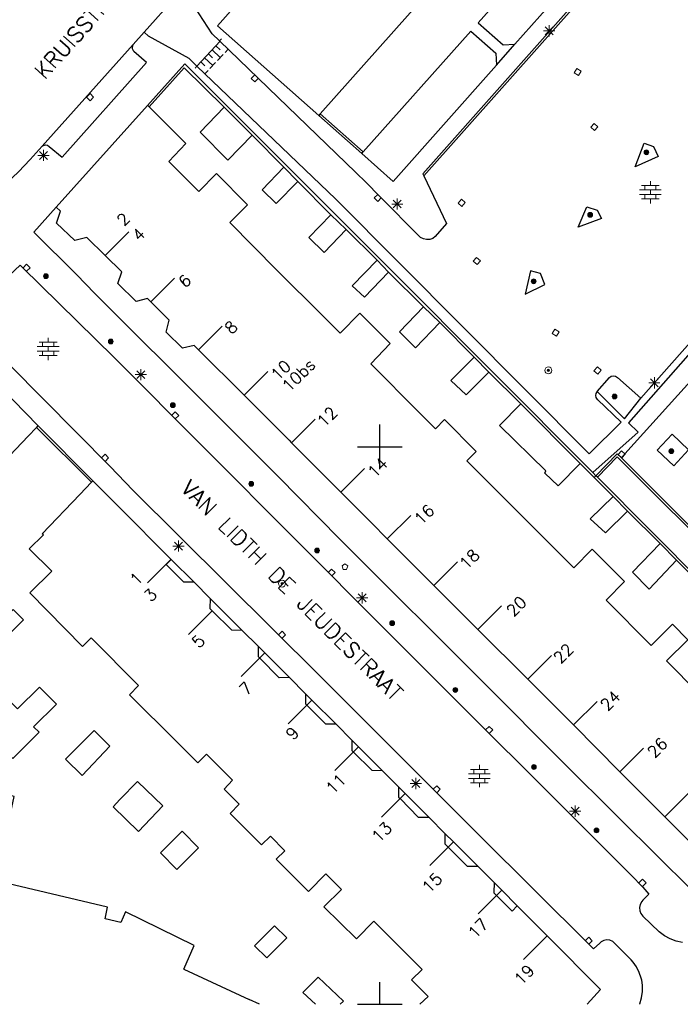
# Model space of a CAD drawing. Header units: millimetres. Extents: x 135944 to 142000, y 454200 to 456692.
# Tile 153 of 185: x 137318 to 137377, y 456100 to 456188. Entities that reach past the tile are written whole.
import ezdxf
from ezdxf.enums import TextEntityAlignment as Align

# ---------------------------------------------------------------- set-up
doc = ezdxf.new("R2010")
doc.units = ezdxf.units.MM
for name, color, linetype in [('TotaalGBKN2013_Bistad', 251, 'Continuous'), ('TotaalGBKN2013X$0$GBKN binnenstad 2009$0$OBJECTEN_', 251, 'Continuous'), ('TotaalGBKN2013X$0$GBKN binnenstad 2009$0$OBJECTEN__', 251, 'Continuous'), ('TotaalGBKN2013X$0$GBKN binnenstad 2009$0$OBJECTEN___', 251, 'Continuous'), ('TotaalGBKN2013X$0$GBKN binnenstad 2009$0$SEMANT_ SYMB_', 251, 'Continuous'), ('TotaalGBKN2013X$0$GBKN binnenstad 2009$0$UTRECHT54', 251, 'Continuous')]:
    doc.layers.add(name, color=color, linetype=linetype)
doc.styles.add('TotaalGBKN2013X$0$GBKN binnenstad 2009$0$TXT', font='txt.shx')

# ---------------------------------------------------------------- blocks, each defined once
blk = doc.blocks.new('TotaalGBKN2013X$0$GBKN binnenstad 2009$0$X')
at = {"layer": 'TotaalGBKN2013X$0$GBKN binnenstad 2009$0$OBJECTEN__', "linetype": 'Continuous', "lineweight": 0}
blk.add_lwpolyline([(0.225, -0.25), (0.224, 0.2), (-0.225, 0.2), (-0.226, -0.25)], dxfattribs=at)
blk = doc.blocks.new('TotaalGBKN2013X$0$GBKN binnenstad 2009$0$DEC100')
at = {"layer": 'TotaalGBKN2013X$0$GBKN binnenstad 2009$0$OBJECTEN_', "linetype": 'Continuous', "lineweight": 0}
for p, q in [((-0.5, 0), (0.5, 0)), ((-0.354, -0.354), (0.354, 0.354)), ((0.354, -0.354), (-0.354, 0.354)), ((0, -0.5), (0, 0.5))]:
    blk.add_line(p, q, dxfattribs=at)
blk = doc.blocks.new('TotaalGBKN2013X$0$GBKN binnenstad 2009$0$DEC109')
at = {"layer": 'TotaalGBKN2013X$0$GBKN binnenstad 2009$0$SEMANT_ SYMB_', "linetype": 'Continuous', "lineweight": 0}
for p, q in [((0, 0.6), (0, 1)), ((-0.98, 0.2), (0.98, 0.2)), ((-0.8, 0.6), (0.8, 0.6)), ((-0.5, 0.2), (-0.5, 0.6)), ((0, -0.2), (0, 0.2)), ((0.5, 0.2), (0.5, 0.6)), ((-0.98, -0.2), (0.98, -0.2)), ((-0.8, -0.6), (0.8, -0.6)), ((-0.5, -0.6), (-0.5, -0.2)), ((0, -1), (0, -0.6)), ((0.5, -0.6), (0.5, -0.2))]:
    blk.add_line(p, q, dxfattribs=at)
blk = doc.blocks.new('TotaalGBKN2013X$0$GBKN binnenstad 2009$0$J')
at = {"layer": 'TotaalGBKN2013X$0$GBKN binnenstad 2009$0$OBJECTEN___', "linetype": 'Continuous', "lineweight": 0}
for radius in [0.215, 0.155, 0.095, 0.035]:
    blk.add_circle((0, 0), radius, dxfattribs=at)
blk = doc.blocks.new('TotaalGBKN2013X$0$GBKN binnenstad 2009$0$W')
at = {"layer": 'TotaalGBKN2013X$0$GBKN binnenstad 2009$0$OBJECTEN__', "linetype": 'Continuous', "lineweight": 0}
blk.add_lwpolyline([(-0.225, 0.225), (-0.225, -0.225), (0.225, -0.225), (0.225, 0.225), (-0.225, 0.225)], dxfattribs=at)
blk = doc.blocks.new('TotaalGBKN2013X$0$GBKN binnenstad 2009$0$V')
at = {"layer": 'TotaalGBKN2013X$0$GBKN binnenstad 2009$0$OBJECTEN__', "linetype": 'Continuous', "lineweight": 0}
for radius in [0.31, 0.095, 0.035, 0.0224]:
    blk.add_circle((0, 0), radius, dxfattribs=at)
blk = doc.blocks.new('TotaalGBKN2013X$0$GBKN binnenstad 2009$0$K')
at = {"layer": 'TotaalGBKN2013X$0$GBKN binnenstad 2009$0$OBJECTEN__', "linetype": 'Continuous', "lineweight": 0}
blk.add_lwpolyline([(-0.146, -0.25), (0.147, -0.25), (0.25, 0.069), (0, 0.25), (-0.25, 0.068), (-0.146, -0.25)], dxfattribs=at)
blk = doc.blocks.new('TotaalGBKN2013X$0$GBKN binnenstad 2009$0$DEC115')
at = {"layer": 'TotaalGBKN2013X$0$GBKN binnenstad 2009$0$UTRECHT54', "linetype": 'Continuous', "lineweight": 0}
blk.add_line((0, 0.25), (0, 0), dxfattribs=at)

msp = doc.modelspace()

# ---------------------------------------------------------------- linework, layer by layer
at = {"layer": 'TotaalGBKN2013_Bistad'}
for p, q in [((137344.649, 456179.868), (137362.537, 456200)), ((137353.93, 456174.297), (137376.75, 456200)), ((137370.871, 456196.001), (137362.104, 456186.106)), ((137328.874, 456187.184), (137332.201, 456190.961)), ((137328.874, 456187.184), (137327.89, 456186.086)), ((137319.727, 456176.975), (137327.89, 456186.086)), ((137333.597, 456184.15), (137335.688, 456186.375)), ((137335.304, 456185.966), (137335.668, 456185.623)), ((137347.831, 456174.601), (137335.631, 456186.431)), ((137360.46, 456184.25), (137362.104, 456186.106)), ((137334.289, 456184.886), (137335.018, 456184.201)), ((137334.627, 456185.246), (137334.992, 456184.903)), ((137334.966, 456185.606), (137335.694, 456184.921)), ((137335.441, 456184.651), (137335.948, 456185.191)), ((137336.117, 456185.371), (137336.407, 456185.679)), ((137333.951, 456184.526), (137334.315, 456184.183)), ((137334.764, 456183.931), (137335.271, 456184.471)), ((137334.319, 456183.458), (137334.595, 456183.751)), ((137329.162, 456180.63), (137320.982, 456171.504)), ((137329.303, 456180.489), (137329.162, 456180.63)), ((137333.888, 456178.228), (137336.028, 456180.475)), ((137338.56, 456177.955), (137336.028, 456180.475)), ((137396.923, 456181.013), (137373.391, 456154.361)), ((137344.649, 456179.868), (137344.516, 456179.718)), ((137348.373, 456176.304), (137344.516, 456179.718)), ((137348.506, 456176.454), (137344.649, 456179.868)), ((137338.56, 456177.955), (137341.38, 456175.087)), ((137348.373, 456176.304), (137348.506, 456176.454)), ((137341.38, 456175.087), (137342.653, 456173.814)), ((137348.771, 456173.721), (137347.831, 456174.601)), ((137342.653, 456173.814), (137345.601, 456170.821)), ((137345.601, 456170.821), (137346.969, 456169.505)), ((137336.553, 456170.132), (137340.757, 456165.851)), ((137325.362, 456167.164), (137327.488, 456169.281)), ((137346.969, 456169.505), (137349.757, 456166.751)), ((137371.973, 456149.365), (137389.112, 456168.409)), ((137349.757, 456166.751), (137350.787, 456165.68)), ((137340.757, 456165.851), (137344.872, 456161.761)), ((137350.787, 456165.68), (137353.927, 456162.549)), ((137329.452, 456163.018), (137331.578, 456165.135)), ((137353.927, 456162.549), (137355.366, 456161.15)), ((137355.366, 456161.15), (137358.442, 456158.044)), ((137333.732, 456158.709), (137335.858, 456160.826)), ((137333.732, 456158.709), (137337.82, 456154.63)), ((137358.442, 456158.044), (137359.766, 456156.714)), ((137337.82, 456154.63), (137339.946, 456156.747)), ((137349.183, 456157.442), (137353.536, 456153.078)), ((137359.766, 456156.714), (137362.63, 456153.847)), ((137367.964, 456148.516), (137362.63, 456153.847)), ((137342.083, 456150.372), (137344.209, 456152.489)), ((137319.196, 456151.749), (137318.464, 456150.97)), ((137319.342, 456151.905), (137319.196, 456151.749)), ((137319.196, 456151.749), (137324.138, 456146.821)), ((137319.342, 456151.905), (137324.276, 456146.965)), ((137350, 456150), (137350, 456152)), ((137318.464, 456150.97), (137314.787, 456147.096)), ((137342.083, 456150.372), (137346.498, 456145.933)), ((137348, 456150), (137350, 456150)), ((137350, 456150), (137352, 456150)), ((137350, 456148), (137350, 456150)), ((137357.798, 456148.733), (137361.89, 456144.649)), ((137371.973, 456149.365), (137371.66, 456149.009)), ((137346.498, 456145.933), (137348.623, 456148.052)), ((137367.964, 456148.516), (137369.218, 456147.251)), ((137324.138, 456146.821), (137324.276, 456146.965)), ((137369.375, 456147.413), (137369.1, 456147.69)), ((137369.218, 456147.251), (137369.375, 456147.413)), ((137370.906, 456145.549), (137369.218, 456147.251)), ((137369.516, 456147.271), (137369.375, 456147.413)), ((137379.6, 456137.131), (137369.516, 456147.271)), ((137323.09, 456145.727), (137324.138, 456146.821)), ((137370.906, 456145.549), (137372.204, 456144.244)), ((137361.89, 456144.649), (137365.905, 456140.644)), ((137350.663, 456141.755), (137352.77, 456143.856)), ((137372.204, 456144.244), (137375.145, 456141.327)), ((137350.663, 456141.755), (137354.843, 456137.578)), ((137375.145, 456141.327), (137376.585, 456139.827)), ((137331.278, 456139.913), (137329.17, 456137.805)), ((137333.34, 456137.86), (137331.289, 456139.901)), ((137354.843, 456137.578), (137356.968, 456139.697)), ((137376.585, 456139.827), (137386.727, 456129.631)), ((137334.78, 456136.41), (137333.34, 456137.86)), ((137354.843, 456137.578), (137358.79, 456133.633)), ((137335.44, 456135.75), (137334.78, 456136.41)), ((137337.65, 456133.54), (137335.44, 456135.75)), ((137358.79, 456133.633), (137360.915, 456135.752)), ((137374.32, 456132.198), (137370.306, 456136.245)), ((137334.974, 456135.279), (137332.852, 456133.159)), ((137328.363, 456128.597), (137324.104, 456132.884)), ((137339.1, 456132.12), (137337.65, 456133.54)), ((137363.268, 456129.158), (137358.79, 456133.633)), ((137339.695, 456131.521), (137339.1, 456132.12)), ((137339.695, 456131.521), (137337.573, 456129.401)), ((137341.9, 456129.3), (137339.695, 456131.521)), ((137363.268, 456129.158), (137365.393, 456131.277)), ((137343.33, 456127.86), (137341.9, 456129.3)), ((137343.905, 456127.29), (137343.33, 456127.86)), ((137343.905, 456127.29), (137341.783, 456125.17)), ((137346.08, 456125.13), (137343.905, 456127.29)), ((137367.358, 456125.054), (137369.483, 456127.173)), ((137347.49, 456123.69), (137346.08, 456125.13)), ((137367.358, 456125.054), (137371.522, 456120.859)), ((137348.079, 456123.101), (137345.957, 456120.981)), ((137348.079, 456123.101), (137347.49, 456123.69)), ((137350.24, 456120.94), (137348.079, 456123.101)), ((137371.522, 456120.859), (137373.647, 456122.978)), ((137351.68, 456119.5), (137350.24, 456120.94)), ((137352.27, 456118.914), (137350.148, 456116.794)), ((137352.27, 456118.914), (137351.68, 456119.5)), ((137354.43, 456116.77), (137352.27, 456118.914)), ((137375.552, 456116.813), (137377.677, 456118.932)), ((137355.84, 456115.33), (137354.43, 456116.77)), ((137379.92, 456112.438), (137375.552, 456116.813)), ((137356.604, 456114.568), (137355.84, 456115.33)), ((137356.604, 456114.568), (137354.482, 456112.448)), ((137358.81, 456112.37), (137356.604, 456114.568)), ((137360.25, 456110.94), (137358.81, 456112.37)), ((137360.928, 456110.25), (137360.25, 456110.94)), ((137360.928, 456110.25), (137358.806, 456108.13)), ((137362.32, 456108.83), (137360.928, 456110.25)), ((137365.002, 456106.142), (137362.32, 456108.83)), ((137353.796, 456103.117), (137349.454, 456107.46)), ((137365.002, 456106.142), (137362.884, 456104.026)), ((137369.797, 456101.338), (137365.002, 456106.142)), ((137332.416, 456103.146), (137338.286, 456100.428)), ((137350, 456100), (137350, 456102)), ((137344.242, 456100), (137343.106, 456101.071)), ((137368.574, 456100), (137369.797, 456101.338)), ((137339.21, 456100), (137338.286, 456100.428)), ((137348, 456100), (137350, 456100)), ((137350, 456100), (137352, 456100))]:
    msp.add_line(p, q, dxfattribs=at)
for points in [[(137346.268, 456200), (137335.429, 456187.76), (137344.516, 456179.718)], [(137376.489, 456200), (137353.839, 456174.487), (137353.93, 456174.297)], [(137370.871, 456196.001), (137370.801, 456197.053), (137368.599, 456199.004), (137358.819, 456188.029), (137361.052, 456186.05), (137362.104, 456186.106)], [(137335.631, 456186.431), (137334.971, 456187.061), (137332.616, 456190.678), (137332.201, 456190.961)], [(137333.597, 456184.15), (137332.891, 456184.831), (137329.261, 456186.851), (137328.874, 456187.184)], [(137348.506, 456176.454), (137358.154, 456187.282), (137360.389, 456185.302), (137360.46, 456184.25)], [(137319.727, 456176.975), (137319.828, 456177.041), (137320.011, 456177.085), (137320.196, 456177.049), (137320.351, 456176.941), (137321.501, 456175.991), (137329.061, 456184.471), (137327.951, 456185.461), (137327.911, 456185.51), (137327.827, 456185.694), (137327.819, 456185.896), (137327.89, 456186.086)], [(137369.1, 456147.69), (137351.021, 456165.835), (137332.5, 456184.354), (137329.162, 456180.63)], [(137336.028, 456180.475), (137332.456, 456184.006), (137329.303, 456180.489)], [(137369.481, 456154.961), (137369.369, 456154.801), (137369.329, 456154.61), (137369.368, 456154.419), (137369.48, 456154.259), (137369.501, 456154.241), (137371.641, 456152.221), (137368.781, 456149.361), (137346.061, 456172.221), (137333.597, 456184.15)], [(137360.46, 456184.25), (137351.201, 456173.801), (137348.373, 456176.304)], [(137329.303, 456180.489), (137332.608, 456177.202), (137331.066, 456175.601), (137332.419, 456174.246)], [(137397.36, 456180.626), (137372.292, 456152.163), (137373.149, 456151.309), (137369.1, 456147.69)], [(137333.888, 456178.228), (137336.357, 456175.72), (137338.56, 456177.955)], [(137313.341, 456170.901), (137316.531, 456173.651), (137317.601, 456174.681), (137318.651, 456175.771), (137319.727, 456176.975)], [(137372.891, 456175.131), (137373.691, 456177.251), (137374.541, 456176.951), (137374.949, 456176.056), (137372.891, 456175.131)], [(137336.553, 456170.132), (137338.12, 456171.72), (137335.351, 456174.505), (137333.771, 456172.892), (137332.419, 456174.246)], [(137341.38, 456175.087), (137339.436, 456173.064), (137340.714, 456171.817), (137342.653, 456173.814)], [(137353.93, 456174.297), (137355.971, 456170.031), (137354.971, 456168.861), (137354.737, 456168.697), (137354.467, 456168.604), (137354.181, 456168.589), (137353.902, 456168.653), (137353.652, 456168.792), (137353.581, 456168.851), (137349.971, 456172.491), (137348.771, 456173.721)], [(137379.92, 456112.438), (137377.965, 456110.23), (137371.572, 456116.577), (137366.117, 456122.021), (137359.721, 456128.442), (137346.421, 456141.722), (137340.879, 456147.335), (137331.761, 456156.454), (137327.566, 456160.604), (137324.437, 456163.759), (137322.793, 456165.458), (137318.972, 456169.271), (137320.982, 456171.504)], [(137325.362, 456167.164), (137323.726, 456168.78), (137322.635, 456168.51), (137321.003, 456170.073), (137321.371, 456171.127), (137320.982, 456171.504)], [(137345.601, 456170.821), (137343.625, 456168.766), (137345.019, 456167.437), (137346.969, 456169.505)], [(137367.771, 456169.711), (137368.551, 456171.541), (137369.471, 456171.231), (137369.864, 456170.473), (137367.771, 456169.711)], [(137329.452, 456163.018), (137329.156, 456163.314), (137328.153, 456163.03), (137326.503, 456164.648), (137326.853, 456165.691), (137325.362, 456167.164)], [(137349.757, 456166.751), (137347.523, 456164.441), (137348.616, 456163.421), (137350.787, 456165.68)], [(137315.746, 456165.781), (137316.081, 456165.421), (137316.227, 456165.298), (137316.411, 456165.245), (137316.6, 456165.271), (137316.763, 456165.372), (137317.731, 456166.311), (137317.931, 456166.111)], [(137373.581, 456110.501), (137372.52, 456111.593), (137350.521, 456133.566), (137326.164, 456158.027), (137317.931, 456166.111)], [(137363.031, 456163.691), (137364.799, 456164.565), (137364.411, 456165.541), (137363.501, 456165.801), (137363.031, 456163.691)], [(137333.732, 456158.709), (137333.347, 456159.094), (137332.304, 456158.859), (137330.845, 456160.291), (137331.114, 456161.357), (137329.452, 456163.018)], [(137349.183, 456157.442), (137350.933, 456159.26), (137348.202, 456161.982), (137346.44, 456160.202), (137344.872, 456161.761)], [(137353.927, 456162.549), (137351.762, 456160.308), (137353.207, 456158.884), (137355.366, 456161.15)], [(137319.342, 456151.905), (137313.789, 456157.558), (137310.276, 456161.024)], [(137313.761, 456160.391), (137325.83, 456148.23), (137327.856, 456146.11), (137344.552, 456129.515), (137358.965, 456115.107), (137368.801, 456105.341)], [(137358.442, 456158.044), (137356.371, 456155.956), (137357.745, 456154.653), (137359.766, 456156.714)], [(137369.481, 456154.961), (137370.591, 456156.221), (137370.754, 456156.332), (137370.947, 456156.369), (137371.139, 456156.327), (137371.299, 456156.213), (137373.391, 456154.361)], [(137369.481, 456154.961), (137371.951, 456152.501), (137373.391, 456154.361)], [(137337.82, 456154.63), (137341.87, 456150.587), (137342.083, 456150.372)], [(137367.964, 456148.516), (137366, 456146.5), (137364.792, 456147.653), (137364.886, 456147.838), (137360.723, 456151.92), (137362.63, 456153.847)], [(137353.536, 456153.078), (137354.984, 456151.626), (137355.796, 456152.452), (137358.648, 456149.572), (137357.798, 456148.733)], [(137374.874, 456149.706), (137376.21, 456151.153), (137377.685, 456149.747), (137376.363, 456148.309), (137374.874, 456149.706)], [(137369.375, 456147.413), (137371.287, 456149.382), (137371.66, 456149.009)], [(137379.6, 456137.131), (137381.441, 456138.96), (137371.29, 456149.097), (137369.516, 456147.271)], [(137371.66, 456149.009), (137381.724, 456138.96), (137379.741, 456136.989)], [(137331.289, 456139.901), (137326.58, 456144.62), (137324.276, 456146.965)], [(137324.104, 456132.884), (137323.322, 456132.097), (137318.602, 456136.906), (137320.571, 456138.858), (137318.567, 456140.854), (137319.825, 456142.101), (137319.73, 456142.193), (137323.09, 456145.727)], [(137346.498, 456145.933), (137349.243, 456143.173), (137350.663, 456141.755)], [(137370.906, 456145.549), (137368.85, 456143.547), (137370.227, 456142.278), (137372.204, 456144.244)], [(137370.306, 456136.245), (137371.923, 456137.935), (137369.027, 456140.827), (137367.39, 456139.162), (137365.905, 456140.644)], [(137375.145, 456141.327), (137372.647, 456138.754), (137374.15, 456137.235), (137376.585, 456139.827)], [(137333.34, 456137.86), (137332.41, 456137.86), (137330.84, 456139.45), (137331.289, 456139.901)], [(137334.78, 456136.41), (137334.75, 456135.5), (137334.974, 456135.279)], [(137305.045, 456128.737), (137309.853, 456133.954), (137312.801, 456131.079), (137317.119, 456135.418), (137318.031, 456134.49), (137313.731, 456130.171), (137317.5, 456126.496), (137319.476, 456128.438), (137320.991, 456126.908), (137318.946, 456124.896), (137319.451, 456124.405), (137317.077, 456122.035), (137312.748, 456126.436), (137310.128, 456123.772), (137305.045, 456128.737)], [(137337.65, 456133.54), (137336.72, 456133.55), (137334.974, 456135.279)], [(137378.56, 456127.921), (137375.707, 456130.799), (137377.626, 456132.703), (137376.238, 456134.101), (137374.32, 456132.198)], [(137339.1, 456132.12), (137339.08, 456131.19), (137339.223, 456131.045)], [(137341.9, 456129.3), (137340.97, 456129.28), (137339.223, 456131.045)], [(137331.78, 456123.55), (137327.537, 456127.758), (137328.363, 456128.597)], [(137363.268, 456129.158), (137365.317, 456127.111), (137367.358, 456125.054)], [(137343.33, 456127.86), (137343.33, 456126.94), (137343.445, 456126.825)], [(137346.08, 456125.13), (137345.15, 456125.13), (137343.445, 456126.825)], [(137321.824, 456121.988), (137323.295, 456120.509), (137325.8, 456123.153), (137324.393, 456124.563), (137321.824, 456121.988)], [(137331.78, 456123.55), (137333.685, 456121.66), (137334.443, 456122.441), (137336.799, 456120.105)], [(137347.49, 456123.69), (137347.49, 456122.76), (137347.619, 456122.633)], [(137350.24, 456120.94), (137349.32, 456120.96), (137347.619, 456122.633)], [(137332.416, 456103.146), (137333.362, 456105.282), (137327.186, 456108.288), (137326.779, 456107.345), (137325.36, 456107.675), (137325.582, 456108.712), (137315.56, 456111.069), (137317.22, 456118.64), (137306.657, 456121.119), (137304.07, 456118.455), (137302.95, 456113.798), (137300, 456114.516)], [(137375.552, 456116.813), (137372.773, 456119.597), (137371.522, 456120.859)], [(137326.089, 456117.726), (137326.682, 456118.379), (137328.279, 456119.987), (137330.53, 456117.816), (137328.346, 456115.492), (137326.089, 456117.726)], [(137340.186, 456115.081), (137339.39, 456114.293), (137336.583, 456117.126), (137337.384, 456117.958), (137336.029, 456119.286), (137336.799, 456120.105)], [(137351.68, 456119.5), (137351.67, 456118.59), (137351.81, 456118.448)], [(137354.43, 456116.77), (137353.47, 456116.76), (137351.81, 456118.448)], [(137330.319, 456113.576), (137331.804, 456112.103), (137333.747, 456114.048), (137332.263, 456115.52), (137330.319, 456113.576)], [(137355.84, 456115.33), (137355.83, 456114.4), (137356.132, 456114.098)], [(137345.157, 456111.702), (137343.598, 456110.113), (137340.695, 456113.015), (137341.49, 456113.765), (137340.186, 456115.081)], [(137358.81, 456112.37), (137357.87, 456112.36), (137356.132, 456114.098)], [(137349.454, 456107.46), (137347.914, 456105.872), (137344.985, 456108.735), (137346.545, 456110.285), (137345.157, 456111.702)], [(137360.25, 456110.94), (137360.23, 456109.99), (137360.448, 456109.77)], [(137373.581, 456110.501), (137374.131, 456109.881), (137373.591, 456109.341), (137373.484, 456109.216), (137373.351, 456108.963), (137373.292, 456108.684), (137373.313, 456108.399), (137373.412, 456108.131), (137373.581, 456107.901), (137375.041, 456106.491)], [(137362.32, 456108.83), (137361.85, 456108.36), (137360.448, 456109.77)], [(137338.762, 456105.246), (137339.868, 456104.183), (137341.655, 456105.957), (137340.555, 456107.046), (137338.762, 456105.246)], [(137377.131, 456105.531), (137376.58, 456105.658), (137376.031, 456105.865), (137375.514, 456106.144), (137375.041, 456106.491)], [(137372.541, 456103.991), (137371.081, 456105.461), (137370.876, 456105.638), (137370.628, 456105.748), (137370.36, 456105.781), (137370.093, 456105.735), (137369.851, 456105.613), (137369.711, 456105.491), (137369.161, 456104.961), (137368.801, 456105.341)], [(137373.431, 456102.341), (137373.264, 456102.859), (137373.022, 456103.347), (137372.712, 456103.794), (137372.541, 456103.991)], [(137353.587, 456100), (137354.333, 456100.702), (137352.83, 456102.2), (137353.796, 456103.117)], [(137343.106, 456101.071), (137344.461, 456102.433), (137346.732, 456100.29), (137346.441, 456100)], [(137373.297, 456100), (137373.309, 456100.028), (137373.464, 456100.575), (137373.541, 456101.139), (137373.539, 456101.707), (137373.481, 456102.151), (137373.431, 456102.341)]]:
    msp.add_lwpolyline(points, dxfattribs=at)

# ---------------------------------------------------------------- block references
for name, p, rotation in [('TotaalGBKN2013X$0$GBKN binnenstad 2009$0$DEC100', (137365.181, 456187.322), 359.9997331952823), ('TotaalGBKN2013X$0$GBKN binnenstad 2009$0$DEC115', (137335.631, 456186.431), 315.9816428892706), ('TotaalGBKN2013X$0$GBKN binnenstad 2009$0$DEC100', (137319.841, 456176.142), 359.9997331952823), ('TotaalGBKN2013X$0$GBKN binnenstad 2009$0$J', (137373.901, 456176.422), 359.9997331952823), ('TotaalGBKN2013X$0$GBKN binnenstad 2009$0$DEC100', (137351.561, 456171.782), 359.9997331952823), ('TotaalGBKN2013X$0$GBKN binnenstad 2009$0$J', (137368.861, 456170.812), 359.9997331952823), ('TotaalGBKN2013X$0$GBKN binnenstad 2009$0$J', (137363.791, 456164.852), 359.9997331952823), ('TotaalGBKN2013X$0$GBKN binnenstad 2009$0$DEC100', (137328.56, 456156.48), 359.9997331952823), ('TotaalGBKN2013X$0$GBKN binnenstad 2009$0$W', (137369.517, 456156.85), 227.9100011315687), ('TotaalGBKN2013X$0$GBKN binnenstad 2009$0$DEC100', (137374.614, 456155.743), 359.9997331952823), ('TotaalGBKN2013X$0$GBKN binnenstad 2009$0$DEC100', (137331.94, 456141.1), 359.9997331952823), ('TotaalGBKN2013X$0$GBKN binnenstad 2009$0$V', (137341.231, 456137.739), 134.8203959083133), ('TotaalGBKN2013X$0$GBKN binnenstad 2009$0$DEC100', (137348.41, 456136.46), 359.9997331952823), ('TotaalGBKN2013X$0$GBKN binnenstad 2009$0$DEC100', (137353.23, 456119.8), 359.9997331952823), ('TotaalGBKN2013X$0$GBKN binnenstad 2009$0$DEC100', (137367.51, 456117.32), 359.9997331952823)]:
    msp.add_blockref(name, p, dxfattribs=dict(at, rotation=rotation))
for name, p, xscale, yscale, rotation in [('TotaalGBKN2013X$0$GBKN binnenstad 2009$0$DEC115', (137333.597, 456184.15), 0.9999982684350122, 0.9999982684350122, 136.0705177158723), ('TotaalGBKN2013X$0$GBKN binnenstad 2009$0$X', (137338.765, 456183.035), 1.000002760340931, 1.000002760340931, 134.52646075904), ('TotaalGBKN2013X$0$GBKN binnenstad 2009$0$W', (137367.737, 456183.621), 1.000002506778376, 1.000002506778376, 57.3389317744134), ('TotaalGBKN2013X$0$GBKN binnenstad 2009$0$W', (137324.008, 456181.365), 1.000001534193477, 1.000001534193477, 224.9992453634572), ('TotaalGBKN2013X$0$GBKN binnenstad 2009$0$W', (137369.239, 456178.682), 1.000001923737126, 1.000001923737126, 48.55718746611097), ('TotaalGBKN2013X$0$GBKN binnenstad 2009$0$X', (137349.794, 456172.314), 1.000002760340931, 1.000002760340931, 134.52646075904), ('TotaalGBKN2013X$0$GBKN binnenstad 2009$0$W', (137357.34, 456171.888), 1.000001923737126, 1.000001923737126, 48.55718746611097), ('TotaalGBKN2013X$0$GBKN binnenstad 2009$0$X', (137318.339, 456166.087), 1.000002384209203, 1.000002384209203, 314.9252910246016), ('TotaalGBKN2013X$0$GBKN binnenstad 2009$0$W', (137358.694, 456166.667), 1.000001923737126, 1.000001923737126, 48.55718746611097), ('TotaalGBKN2013X$0$GBKN binnenstad 2009$0$W', (137365.762, 456160.243), 1.000001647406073, 1.000001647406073, 57.03032386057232), ('TotaalGBKN2013X$0$GBKN binnenstad 2009$0$V', (137365.112, 456156.863), 1.000001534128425, 1.000001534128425, 314.9996226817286), ('TotaalGBKN2013X$0$GBKN binnenstad 2009$0$X', (137331.665, 456152.84), 1.000002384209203, 1.000002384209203, 314.9252910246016), ('TotaalGBKN2013X$0$GBKN binnenstad 2009$0$W', (137371.682, 456149.321), 0.9999983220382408, 0.9999983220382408, 228.0173090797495), ('TotaalGBKN2013X$0$GBKN binnenstad 2009$0$X', (137325.371, 456149.036), 1.000001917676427, 1.000001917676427, 314.9498166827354), ('TotaalGBKN2013X$0$GBKN binnenstad 2009$0$X', (137345.688, 456138.741), 1.000002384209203, 1.000002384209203, 314.9252910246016), ('TotaalGBKN2013X$0$GBKN binnenstad 2009$0$X', (137341.243, 456133.166), 1.000001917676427, 1.000001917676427, 314.9498166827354), ('TotaalGBKN2013X$0$GBKN binnenstad 2009$0$X', (137359.82, 456124.628), 1.000001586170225, 1.000001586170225, 315.0184885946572), ('TotaalGBKN2013X$0$GBKN binnenstad 2009$0$X', (137355.119, 456119.3), 1.000001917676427, 1.000001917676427, 314.9498166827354), ('TotaalGBKN2013X$0$GBKN binnenstad 2009$0$X', (137373.572, 456110.916), 1.000002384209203, 1.000002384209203, 314.9252910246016), ('TotaalGBKN2013X$0$GBKN binnenstad 2009$0$X', (137368.751, 456105.718), 1.000001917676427, 1.000001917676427, 314.9498166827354)]:
    msp.add_blockref(name, p, dxfattribs=dict(at, xscale=xscale, yscale=yscale, rotation=rotation))
for name, p in [('TotaalGBKN2013X$0$GBKN binnenstad 2009$0$DEC109', (137374.256, 456172.84)), ('TotaalGBKN2013X$0$GBKN binnenstad 2009$0$J', (137320.053, 456165.31)), ('TotaalGBKN2013X$0$GBKN binnenstad 2009$0$DEC109', (137320.262, 456158.791)), ('TotaalGBKN2013X$0$GBKN binnenstad 2009$0$J', (137325.867, 456159.448)), ('TotaalGBKN2013X$0$GBKN binnenstad 2009$0$J', (137371.045, 456154.519)), ('TotaalGBKN2013X$0$GBKN binnenstad 2009$0$J', (137331.432, 456153.741)), ('TotaalGBKN2013X$0$GBKN binnenstad 2009$0$J', (137376.141, 456149.617)), ('TotaalGBKN2013X$0$GBKN binnenstad 2009$0$J', (137338.465, 456146.683)), ('TotaalGBKN2013X$0$GBKN binnenstad 2009$0$J', (137344.371, 456140.703)), ('TotaalGBKN2013X$0$GBKN binnenstad 2009$0$K', (137346.87, 456139.256)), ('TotaalGBKN2013X$0$GBKN binnenstad 2009$0$J', (137351.102, 456134.186)), ('TotaalGBKN2013X$0$GBKN binnenstad 2009$0$J', (137356.763, 456128.195)), ('TotaalGBKN2013X$0$GBKN binnenstad 2009$0$DEC109', (137358.925, 456120.465)), ('TotaalGBKN2013X$0$GBKN binnenstad 2009$0$J', (137363.814, 456121.283)), ('TotaalGBKN2013X$0$GBKN binnenstad 2009$0$J', (137369.426, 456115.601))]:
    msp.add_blockref(name, p, dxfattribs=at)

# ---------------------------------------------------------------- texts
at = {"layer": 'TotaalGBKN2013_Bistad', "style": 'TotaalGBKN2013X$0$GBKN binnenstad 2009$0$TXT'}
for s, rotation, p in [('KRUISSTRAAT', 48.13029, (137319.949, 456182.875)), ('VAN LIDTH DE JEUDESTRAAT', 315.10715, (137332.055, 456146.164))]:
    msp.add_text(s, height=1.4, rotation=rotation, dxfattribs=at).set_placement(p)
for s, rotation, p in [('2', 44.8837, (137326.678, 456170.099)), ('4', 44.8837, (137328.04, 456168.731)), ('6', 44.8837, (137332.19, 456164.565)), ('8', 44.8837, (137336.337, 456160.399)), ('10', 44.8837, (137340.487, 456156.233)), ('10bs', 44.8837, (137341.497, 456155.22)), ('12', 44.8837, (137344.636, 456152.067)), ('14', 44.9147, (137349.178, 456147.508)), ('16', 44.9147, (137353.342, 456143.287)), ('18', 44.9147, (137357.393, 456139.286)), ('20', 44.9147, (137361.605, 456135.06)), ('22', 44.9147, (137365.818, 456130.834)), ('24', 44.9147, (137370.029, 456126.608)), ('26', 44.9147, (137374.242, 456122.382))]:
    msp.add_text(s, height=1.054, rotation=rotation, dxfattribs=at).set_placement(p, align=Align.MIDDLE_LEFT)
for s, p in [('1', (137328.485, 456138.504)), ('3', (137329.742, 456137.03)), ('5', (137334.034, 456132.873)), ('7', (137338.292, 456128.647)), ('9', (137342.47, 456124.631)), ('11', (137346.708, 456120.419)), ('13', (137350.82, 456116.085)), ('15', (137355.331, 456111.541)), ('17', (137359.445, 456107.457)), ('19', (137363.588, 456103.297))]:
    msp.add_text(s, height=1.054, rotation=44.9767, dxfattribs=at).set_placement(p, align=Align.MIDDLE_RIGHT)

doc.saveas('drawing.dxf')
